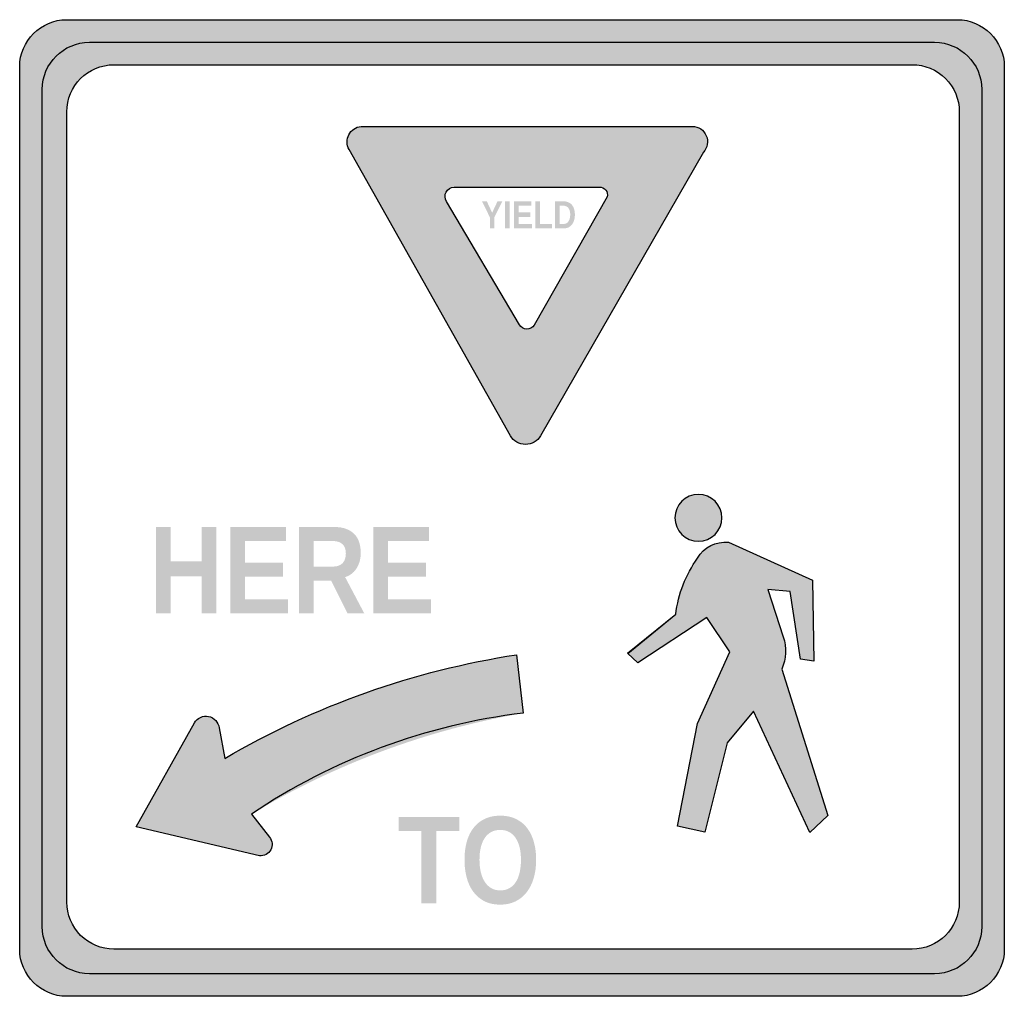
# Model space of a CAD drawing. Header units: inches. Extents: x -18 to 18, y -17.9 to 17.9.
import ezdxf

# ---------------------------------------------------------------- set-up
doc = ezdxf.new("R2010")
doc.units = ezdxf.units.IN
doc.header["$MEASUREMENT"] = 0

msp = doc.modelspace()

# ---------------------------------------------------------------- hatches: boundary and pattern name
h = msp.add_hatch(color=7)
edge = h.paths.add_edge_path()
edge.add_spline(control_points=[(-18, 16.129), (-18, 17.08), (-17.229, 17.851), (-16.278, 17.851)], knot_values=[0, 0, 0, 0, 1, 1, 1, 1], degree=3, periodic=0)
edge.add_line((-16.278, 17.851), (16.278, 17.851))
edge.add_spline(control_points=[(16.278, 17.851), (17.229, 17.851), (18, 17.08), (18, 16.129)], knot_values=[0, 0, 0, 0, 1, 1, 1, 1], degree=3, periodic=0)
edge.add_line((18, 16.129), (18, -16.129))
edge.add_spline(control_points=[(18, -16.129), (18, -17.08), (17.229, -17.851), (16.278, -17.851)], knot_values=[0, 0, 0, 0, 1, 1, 1, 1], degree=3, periodic=0)
edge.add_line((16.278, -17.851), (-16.278, -17.851))
edge.add_spline(control_points=[(-16.278, -17.851), (-17.229, -17.851), (-18, -17.08), (-18, -16.129)], knot_values=[0, 0, 0, 0, 1, 1, 1, 1], degree=3, periodic=0)
edge.add_line((-18, -16.129), (-18, 16.129))
edge = h.paths.add_edge_path(flags=0)
edge.add_spline(control_points=[(-16.278, 14.483), (-16.278, 15.434), (-15.506, 16.205), (-14.555, 16.205)], knot_values=[0, 0, 0, 0, 1, 1, 1, 1], degree=3, periodic=0)
edge.add_line((-14.555, 16.205), (14.631, 16.205))
edge.add_spline(control_points=[(14.631, 16.205), (15.088, 16.205), (15.526, 16.024), (15.849, 15.701), (16.172, 15.378), (16.354, 14.939), (16.354, 14.483)], knot_values=[0, 0, 0, 0, 1, 1, 1, 2, 2, 2, 2], degree=3, periodic=0)
edge.add_line((16.354, 14.483), (16.354, -14.407))
edge.add_spline(control_points=[(16.354, -14.407), (16.354, -15.358), (15.583, -16.129), (14.631, -16.129)], knot_values=[0, 0, 0, 0, 1, 1, 1, 1], degree=3, periodic=0)
edge.add_line((14.631, -16.129), (-14.555, -16.129))
edge.add_spline(control_points=[(-14.555, -16.129), (-15.012, -16.129), (-15.45, -15.948), (-15.773, -15.625), (-16.096, -15.302), (-16.278, -14.863), (-16.278, -14.407)], knot_values=[0, 0, 0, 0, 1, 1, 1, 2, 2, 2, 2], degree=3, periodic=0)
edge.add_line((-16.278, -14.407), (-16.278, 14.483))
h = msp.add_hatch(color=7)
edge = h.paths.add_edge_path()
edge.add_line((15.451, 17.025), (-15.451, 17.025))
edge.add_spline(control_points=[(-15.451, 17.025), (-15.908, 17.025), (-16.346, 16.843), (-16.669, 16.52), (-16.992, 16.197), (-17.174, 15.759), (-17.174, 15.303)], knot_values=[0, 0, 0, 0, 1, 1, 1, 2, 2, 2, 2], degree=3, periodic=0)
edge.add_line((-17.174, 15.303), (-17.174, -15.303))
edge.add_spline(control_points=[(-17.174, -15.303), (-17.174, -16.254), (-16.402, -17.025), (-15.451, -17.025)], knot_values=[0, 0, 0, 0, 1, 1, 1, 1], degree=3, periodic=0)
edge.add_line((-15.451, -17.025), (15.451, -17.025))
edge.add_spline(control_points=[(15.451, -17.025), (16.402, -17.025), (17.174, -16.254), (17.174, -15.303)], knot_values=[0, 0, 0, 0, 1, 1, 1, 1], degree=3, periodic=0)
edge.add_line((17.174, -15.303), (17.174, 15.303))
edge.add_spline(control_points=[(17.174, 15.303), (17.174, 15.759), (16.992, 16.197), (16.669, 16.52), (16.346, 16.843), (15.908, 17.025), (15.451, 17.025)], knot_values=[0, 0, 0, 0, 1, 1, 1, 2, 2, 2, 2], degree=3, periodic=0)
edge = h.paths.add_edge_path(flags=0)
edge.add_spline(control_points=[(14.631, 16.205), (15.088, 16.205), (15.526, 16.024), (15.849, 15.701), (16.172, 15.378), (16.354, 14.939), (16.354, 14.483)], knot_values=[0, 0, 0, 0, 1, 1, 1, 2, 2, 2, 2], degree=3, periodic=0)
edge.add_line((16.354, 14.483), (16.354, -14.407))
edge.add_spline(control_points=[(16.354, -14.407), (16.354, -15.358), (15.583, -16.129), (14.631, -16.129)], knot_values=[0, 0, 0, 0, 1, 1, 1, 1], degree=3, periodic=0)
edge.add_line((14.631, -16.129), (-14.555, -16.129))
edge.add_spline(control_points=[(-14.555, -16.129), (-15.012, -16.129), (-15.45, -15.948), (-15.773, -15.625), (-16.096, -15.302), (-16.278, -14.863), (-16.278, -14.407)], knot_values=[0, 0, 0, 0, 1, 1, 1, 2, 2, 2, 2], degree=3, periodic=0)
edge.add_line((-16.278, -14.407), (-16.278, 14.483))
edge.add_spline(control_points=[(-16.278, 14.483), (-16.278, 15.434), (-15.506, 16.205), (-14.555, 16.205)], knot_values=[0, 0, 0, 0, 1, 1, 1, 1], degree=3, periodic=0)
edge.add_line((-14.555, 16.205), (14.631, 16.205))
h = msp.add_hatch(color=7)
edge = h.paths.add_edge_path()
edge.add_spline(control_points=[(-5.52, 13.95), (-5.711, 13.931), (-5.879, 13.817), (-5.967, 13.647), (-6.056, 13.477), (-6.052, 13.274), (-5.958, 13.107)], knot_values=[0, 0, 0, 0, 1, 1, 1, 2, 2, 2, 2], degree=3, periodic=0)
edge.add_line((-5.958, 13.107), (-0.055, 2.64))
edge.add_spline(control_points=[(-0.055, 2.64), (0.058, 2.444), (0.267, 2.323), (0.494, 2.323), (0.72, 2.323), (0.929, 2.444), (1.042, 2.64)], knot_values=[0, 0, 0, 0, 1, 1, 1, 2, 2, 2, 2], degree=3, periodic=0)
edge.add_line((1.042, 2.64), (6.996, 13.006))
edge.add_spline(control_points=[(6.996, 13.006), (7.15, 13.168), (7.193, 13.406), (7.105, 13.611), (7.017, 13.816), (6.815, 13.95), (6.591, 13.95)], knot_values=[0, 0, 0, 0, 1, 1, 1, 2, 2, 2, 2], degree=3, periodic=0)
edge.add_line((6.591, 13.95), (-5.52, 13.95))
edge = h.paths.add_edge_path(flags=0)
edge.add_spline(control_points=[(3.199, 11.735), (3.289, 11.735), (3.373, 11.694), (3.428, 11.623), (3.483, 11.553), (3.501, 11.461), (3.479, 11.374)], knot_values=[0, 0, 0, 0, 1, 1, 1, 2, 2, 2, 2], degree=3, periodic=0)
edge.add_line((3.479, 11.374), (0.808, 6.689))
edge.add_spline(control_points=[(0.808, 6.689), (0.756, 6.597), (0.66, 6.539), (0.555, 6.535), (0.449, 6.531), (0.349, 6.582), (0.29, 6.669)], knot_values=[0, 0, 0, 0, 1, 1, 1, 2, 2, 2, 2], degree=3, periodic=0)
edge.add_line((0.29, 6.669), (-2.399, 11.211))
edge.add_spline(control_points=[(-2.399, 11.211), (-2.461, 11.316), (-2.464, 11.445), (-2.407, 11.552), (-2.35, 11.659), (-2.241, 11.729), (-2.119, 11.735)], knot_values=[0, 0, 0, 0, 1, 1, 1, 2, 2, 2, 2], degree=3, periodic=0)
edge.add_line((-2.119, 11.735), (3.199, 11.735))
for points in [[(-0.641, 10.63), (-0.641, 10.224), (-0.81, 10.224), (-0.81, 10.63), (-1.098, 11.212), (-0.92, 11.212), (-0.726, 10.794), (-0.529, 11.212), (-0.352, 11.212), (-0.641, 10.63)], [(-0.254, 10.224), (-0.254, 11.212), (-0.084, 11.212), (-0.084, 10.224), (-0.254, 10.224)], [(0.073, 10.224), (0.073, 11.212), (0.71, 11.212), (0.71, 11.052), (0.243, 11.052), (0.243, 10.804), (0.675, 10.804), (0.675, 10.644), (0.243, 10.644), (0.243, 10.384), (0.733, 10.384), (0.733, 10.224), (0.073, 10.224)], [(0.858, 10.224), (0.858, 11.212), (1.028, 11.212), (1.028, 10.384), (1.462, 10.384), (1.462, 10.224), (0.858, 10.224)], [(-11.35, -3.854), (-11.35, -2.499), (-12.478, -2.499), (-12.478, -3.854), (-13.021, -3.854), (-13.021, -0.694), (-12.478, -0.694), (-12.478, -1.952), (-11.35, -1.952), (-11.35, -0.694), (-10.808, -0.694), (-10.808, -3.854), (-11.35, -3.854)], [(-10.303, -3.854), (-10.303, -0.694), (-8.264, -0.694), (-8.264, -1.205), (-9.76, -1.205), (-9.76, -1.999), (-8.376, -1.999), (-8.376, -2.51), (-9.76, -2.51), (-9.76, -3.342), (-8.19, -3.342), (-8.19, -3.854), (-10.303, -3.854)], [(-5.073, -3.854), (-5.073, -0.694), (-3.034, -0.694), (-3.034, -1.205), (-4.53, -1.205), (-4.53, -1.999), (-3.146, -1.999), (-3.146, -2.51), (-4.53, -2.51), (-4.53, -3.342), (-2.96, -3.342), (-2.96, -3.854), (-5.073, -3.854)], [(-2.77, -11.807), (-2.77, -14.455), (-3.313, -14.455), (-3.313, -11.807), (-4.149, -11.807), (-4.149, -11.295), (-1.931, -11.295), (-1.931, -11.807), (-2.77, -11.807)]]:
    msp.add_hatch(color=7).paths.add_polyline_path(points)
h = msp.add_hatch(color=7)
edge = h.paths.add_edge_path()
edge.add_spline(control_points=[(2.299, 10.726), (2.299, 10.643), (2.289, 10.571), (2.268, 10.509), (2.248, 10.446), (2.22, 10.394), (2.185, 10.352), (2.15, 10.31), (2.108, 10.278), (2.06, 10.257), (2.012, 10.235), (1.96, 10.224), (1.904, 10.224)], knot_values=[0, 0, 0, 0, 1, 1, 1, 2, 2, 2, 3, 3, 3, 4, 4, 4, 4], degree=3, periodic=0)
edge.add_line((1.904, 10.224), (1.577, 10.224))
edge.add_line((1.577, 10.224), (1.577, 11.212))
edge.add_line((1.577, 11.212), (1.87, 11.212))
edge.add_spline(control_points=[(1.87, 11.212), (1.933, 11.212), (1.99, 11.202), (2.043, 11.183), (2.095, 11.164), (2.141, 11.135), (2.178, 11.095), (2.216, 11.055), (2.246, 11.005), (2.267, 10.944), (2.288, 10.882), (2.299, 10.81), (2.299, 10.726)], knot_values=[0, 0, 0, 0, 1, 1, 1, 2, 2, 2, 3, 3, 3, 4, 4, 4, 4], degree=3, periodic=0)
edge = h.paths.add_edge_path(flags=0)
edge.add_spline(control_points=[(2.128, 10.726), (2.128, 10.783), (2.121, 10.832), (2.109, 10.873), (2.096, 10.915), (2.078, 10.948), (2.055, 10.975), (2.032, 11.001), (2.005, 11.021), (1.973, 11.033), (1.941, 11.046), (1.905, 11.052), (1.866, 11.052)], knot_values=[0, 0, 0, 0, 1, 1, 1, 2, 2, 2, 3, 3, 3, 4, 4, 4, 4], degree=3, periodic=0)
edge.add_line((1.866, 11.052), (1.747, 11.052))
edge.add_line((1.747, 11.052), (1.747, 10.384))
edge.add_line((1.747, 10.384), (1.89, 10.384))
edge.add_spline(control_points=[(1.89, 10.384), (1.924, 10.384), (1.956, 10.391), (1.985, 10.406), (2.014, 10.42), (2.039, 10.442), (2.06, 10.471), (2.082, 10.5), (2.098, 10.535), (2.11, 10.578), (2.122, 10.62), (2.128, 10.669), (2.128, 10.726)], knot_values=[0, 0, 0, 0, 1, 1, 1, 2, 2, 2, 3, 3, 3, 4, 4, 4, 4], degree=3, periodic=0)
h = msp.add_hatch(color=7)
edge = h.paths.add_edge_path()
edge.add_spline(control_points=[(7.675, -0.36), (7.675, 0.114), (7.291, 0.498), (6.817, 0.498), (6.343, 0.498), (5.959, 0.114), (5.959, -0.36), (5.959, -0.834), (6.343, -1.218), (6.817, -1.218), (7.291, -1.218), (7.675, -0.834), (7.675, -0.36)], knot_values=[0, 0, 0, 0, 1, 1, 1, 2, 2, 2, 3, 3, 3, 4, 4, 4, 4], degree=3, periodic=0)
h = msp.add_hatch(color=7)
edge = h.paths.add_edge_path()
edge.add_line((-6.01, -3.854), (-6.611, -2.654))
edge.add_line((-6.611, -2.654), (-7.248, -2.654))
edge.add_line((-7.248, -2.654), (-7.248, -3.854))
edge.add_line((-7.248, -3.854), (-7.791, -3.854))
edge.add_line((-7.791, -3.854), (-7.791, -0.694))
edge.add_line((-7.791, -0.694), (-6.497, -0.694))
edge.add_spline(control_points=[(-6.497, -0.694), (-6.335, -0.694), (-6.194, -0.716), (-6.073, -0.76), (-5.952, -0.804), (-5.851, -0.867), (-5.77, -0.948), (-5.689, -1.03), (-5.629, -1.128), (-5.59, -1.244), (-5.55, -1.36), (-5.53, -1.491), (-5.53, -1.636), (-5.53, -1.754), (-5.544, -1.862), (-5.573, -1.96), (-5.601, -2.058), (-5.641, -2.145), (-5.692, -2.221), (-5.742, -2.297), (-5.803, -2.361), (-5.873, -2.413), (-5.944, -2.464), (-6.02, -2.502), (-6.102, -2.526)], knot_values=[0, 0, 0, 0, 1, 1, 1, 2, 2, 2, 3, 3, 3, 4, 4, 4, 5, 5, 5, 6, 6, 6, 7, 7, 7, 8, 8, 8, 8], degree=3, periodic=0)
edge.add_line((-6.102, -2.526), (-5.4, -3.854))
edge.add_line((-5.4, -3.854), (-6.01, -3.854))
edge = h.paths.add_edge_path(flags=0)
edge.add_spline(control_points=[(-6.075, -1.663), (-6.075, -1.509), (-6.117, -1.394), (-6.2, -1.319), (-6.283, -1.245), (-6.4, -1.207), (-6.553, -1.207)], knot_values=[0, 0, 0, 0, 1, 1, 1, 2, 2, 2, 2], degree=3, periodic=0)
edge.add_line((-6.553, -1.207), (-7.248, -1.207))
edge.add_line((-7.248, -1.207), (-7.248, -2.14))
edge.add_line((-7.248, -2.14), (-6.539, -2.14))
edge.add_spline(control_points=[(-6.539, -2.14), (-6.459, -2.14), (-6.389, -2.129), (-6.331, -2.106), (-6.273, -2.082), (-6.225, -2.049), (-6.187, -2.007), (-6.15, -1.964), (-6.122, -1.914), (-6.103, -1.855), (-6.085, -1.797), (-6.075, -1.733), (-6.075, -1.663)], knot_values=[0, 0, 0, 0, 1, 1, 1, 2, 2, 2, 3, 3, 3, 4, 4, 4, 4], degree=3, periodic=0)
h = msp.add_hatch(color=7)
edge = h.paths.add_edge_path()
edge.add_spline(control_points=[(6.784, -1.834), (6.353, -2.44), (6.079, -3.145), (5.989, -3.884)], knot_values=[0, 0, 0, 0, 1, 1, 1, 1], degree=3, periodic=0)
edge.add_line((5.989, -3.884), (4.23, -5.322))
edge.add_line((4.23, -5.322), (4.599, -5.662))
edge.add_line((4.599, -5.662), (7.128, -4.009))
edge.add_line((7.128, -4.009), (7.96, -5.255))
edge.add_line((7.96, -5.255), (6.783, -7.881))
edge.add_line((6.783, -7.881), (6.048, -11.636))
edge.add_line((6.048, -11.636), (7.052, -11.851))
edge.add_line((7.052, -11.851), (7.872, -8.588))
edge.add_line((7.872, -8.588), (8.828, -7.426))
edge.add_line((8.828, -7.426), (10.89, -11.859))
edge.add_line((10.89, -11.859), (11.543, -11.246))
edge.add_line((11.543, -11.246), (9.867, -5.892))
edge.add_spline(control_points=[(9.867, -5.892), (10.027, -5.518), (10.046, -5.097), (9.919, -4.71)], knot_values=[0, 0, 0, 0, 1, 1, 1, 1], degree=3, periodic=0)
edge.add_line((9.919, -4.71), (9.352, -2.982))
edge.add_line((9.352, -2.982), (10.168, -3.05))
edge.add_line((10.168, -3.05), (10.553, -5.53))
edge.add_line((10.553, -5.53), (11.033, -5.596))
edge.add_line((11.033, -5.596), (10.992, -2.638))
edge.add_line((10.992, -2.638), (7.918, -1.253))
edge.add_spline(control_points=[(7.918, -1.253), (7.459, -1.207), (7.016, -1.434), (6.784, -1.834)], knot_values=[0, 0, 0, 0, 1, 1, 1, 1], degree=3, periodic=0)
h = msp.add_hatch(color=7)
edge = h.paths.add_edge_path()
edge.add_spline(control_points=[(-9.23, -12.717), (-9.062, -12.732), (-8.901, -12.645), (-8.821, -12.497), (-8.741, -12.348), (-8.757, -12.166), (-8.862, -12.033)], knot_values=[0, 0, 0, 0, 1, 1, 1, 2, 2, 2, 2], degree=3, periodic=0)
edge.add_line((-8.862, -12.033), (-9.528, -11.193))
edge.add_spline(control_points=[(-9.528, -11.193), (-6.473, -9.358), (-3.105, -8.106), (0.407, -7.5)], knot_values=[0, 0, 0, 0, 1, 1, 1, 1], degree=3, periodic=0)
edge.add_line((0.407, -7.5), (0.169, -5.366))
edge.add_spline(control_points=[(0.169, -5.366), (-3.593, -5.958), (-7.212, -7.243), (-10.504, -9.157)], knot_values=[0, 0, 0, 0, 1, 1, 1, 1], degree=3, periodic=0)
edge.add_line((-10.504, -9.157), (-10.709, -8.036))
edge.add_spline(control_points=[(-10.709, -8.036), (-10.733, -7.828), (-10.889, -7.66), (-11.095, -7.619), (-11.3, -7.578), (-11.509, -7.674), (-11.611, -7.856)], knot_values=[0, 0, 0, 0, 1, 1, 1, 2, 2, 2, 2], degree=3, periodic=0)
edge.add_line((-11.611, -7.856), (-13.744, -11.659))
edge.add_line((-13.744, -11.659), (-9.23, -12.717))
h = msp.add_hatch(color=7)
edge = h.paths.add_edge_path()
edge.add_spline(control_points=[(0.882, -12.861), (0.882, -13.107), (0.852, -13.332), (0.792, -13.534), (0.732, -13.735), (0.646, -13.908), (0.533, -14.052), (0.42, -14.195), (0.282, -14.306), (0.12, -14.384), (-0.042, -14.461), (-0.226, -14.5), (-0.431, -14.5), (-0.647, -14.5), (-0.837, -14.46), (-1, -14.378), (-1.163, -14.297), (-1.299, -14.183), (-1.408, -14.037), (-1.518, -13.891), (-1.599, -13.718), (-1.654, -13.518), (-1.709, -13.318), (-1.736, -13.099), (-1.736, -12.861), (-1.736, -12.614), (-1.707, -12.391), (-1.651, -12.192), (-1.594, -11.994), (-1.51, -11.824), (-1.398, -11.684), (-1.287, -11.545), (-1.15, -11.437), (-0.988, -11.361), (-0.826, -11.286), (-0.639, -11.248), (-0.428, -11.248), (-0.217, -11.248), (-0.031, -11.286), (0.132, -11.363), (0.295, -11.439), (0.432, -11.547), (0.543, -11.688), (0.654, -11.828), (0.738, -11.998), (0.795, -12.196), (0.853, -12.394), (0.882, -12.616), (0.882, -12.861)], knot_values=[0, 0, 0, 0, 1, 1, 1, 2, 2, 2, 3, 3, 3, 4, 4, 4, 5, 5, 5, 6, 6, 6, 7, 7, 7, 8, 8, 8, 9, 9, 9, 10, 10, 10, 11, 11, 11, 12, 12, 12, 13, 13, 13, 14, 14, 14, 15, 15, 15, 16, 16, 16, 16], degree=3, periodic=0)
edge = h.paths.add_edge_path(flags=0)
edge.add_spline(control_points=[(0.328, -12.861), (0.328, -12.695), (0.311, -12.545), (0.279, -12.411), (0.247, -12.277), (0.199, -12.163), (0.136, -12.067), (0.072, -11.971), (-0.007, -11.897), (-0.101, -11.846), (-0.195, -11.794), (-0.304, -11.769), (-0.428, -11.769), (-0.555, -11.769), (-0.666, -11.794), (-0.76, -11.846), (-0.854, -11.897), (-0.934, -11.971), (-0.998, -12.067), (-1.062, -12.163), (-1.11, -12.277), (-1.141, -12.411), (-1.173, -12.545), (-1.189, -12.695), (-1.189, -12.861), (-1.189, -13.025), (-1.173, -13.176), (-1.14, -13.313), (-1.108, -13.45), (-1.06, -13.567), (-0.997, -13.666), (-0.933, -13.765), (-0.854, -13.842), (-0.759, -13.897), (-0.664, -13.952), (-0.555, -13.98), (-0.431, -13.98), (-0.297, -13.98), (-0.183, -13.952), (-0.088, -13.896), (0.006, -13.84), (0.085, -13.762), (0.147, -13.663), (0.209, -13.563), (0.255, -13.445), (0.284, -13.308), (0.313, -13.171), (0.328, -13.022), (0.328, -12.861)], knot_values=[0, 0, 0, 0, 1, 1, 1, 2, 2, 2, 3, 3, 3, 4, 4, 4, 5, 5, 5, 6, 6, 6, 7, 7, 7, 8, 8, 8, 9, 9, 9, 10, 10, 10, 11, 11, 11, 12, 12, 12, 13, 13, 13, 14, 14, 14, 15, 15, 15, 16, 16, 16, 16], degree=3, periodic=0)

# ---------------------------------------------------------------- linework, layer by layer
at = {"color": 7}
for points in [[(-16.278, 17.851), (16.278, 17.851)], [(-15.451, 17.025), (15.451, 17.025)], [(-14.555, 16.205), (14.631, 16.205)], [(-18, -16.129), (-18, 16.129)], [(18, 16.129), (18, -16.129)], [(-17.174, -15.303), (-17.174, 15.303)], [(17.174, 15.303), (17.174, -15.303)], [(-16.278, -14.407), (-16.278, 14.483)], [(16.354, 14.483), (16.354, -14.407)], [(-5.52, 13.95), (6.591, 13.95)], [(-0.055, 2.64), (-5.958, 13.107)], [(6.996, 13.006), (1.042, 2.64)], [(-2.119, 11.735), (3.199, 11.735)], [(0.272, 6.701), (-2.399, 11.211)], [(3.479, 11.374), (0.808, 6.689)], [(7.918, -1.253), (10.992, -2.638), (11.033, -5.596), (10.553, -5.53), (10.168, -3.05), (9.352, -2.982), (9.919, -4.71)], [(9.867, -5.892), (11.543, -11.246), (10.89, -11.859), (8.828, -7.426), (7.872, -8.588), (7.052, -11.851), (6.048, -11.636), (6.783, -7.881), (7.96, -5.255), (7.128, -4.009), (4.599, -5.662), (4.22, -5.313), (5.989, -3.884)], [(4.233, -5.319), (5.989, -3.884)], [(0.169, -5.366), (0.407, -7.5)], [(-9.23, -12.717), (-13.744, -11.659), (-11.611, -7.856)], [(-10.709, -8.036), (-10.504, -9.157)], [(-9.528, -11.193), (-8.862, -12.033)], [(14.631, -16.129), (-14.555, -16.129)], [(15.451, -17.025), (-15.451, -17.025)], [(16.278, -17.851), (-16.278, -17.851)]]:
    msp.add_lwpolyline(points, dxfattribs=at)
for points in [[(-18, 16.129), (-18, 17.08), (-17.229, 17.851), (-16.278, 17.851)], [(16.278, 17.851), (17.229, 17.851), (18, 17.08), (18, 16.129)], [(-17.174, 15.303), (-17.174, 16.254), (-16.402, 17.025), (-15.451, 17.025)], [(15.451, 17.025), (16.402, 17.025), (17.174, 16.254), (17.174, 15.303)], [(-16.278, 14.483), (-16.278, 15.434), (-15.506, 16.205), (-14.555, 16.205)], [(6.784, -1.834), (7.016, -1.434), (7.459, -1.207), (7.918, -1.253)], [(5.989, -3.884), (6.079, -3.145), (6.353, -2.44), (6.784, -1.834)], [(9.919, -4.71), (10.046, -5.097), (10.027, -5.518), (9.867, -5.892)], [(-10.504, -9.157), (-7.219, -7.229), (-3.596, -5.942), (0.169, -5.366)], [(0.407, -7.5), (-3.151, -7.925), (-6.557, -9.191), (-9.528, -11.193)], [(16.354, -14.407), (16.354, -15.358), (15.583, -16.129), (14.631, -16.129)], [(-15.451, -17.025), (-16.402, -17.025), (-17.174, -16.254), (-17.174, -15.303)], [(17.174, -15.303), (17.174, -16.254), (16.402, -17.025), (15.451, -17.025)], [(-16.278, -17.851), (-17.229, -17.851), (-18, -17.08), (-18, -16.129)], [(18, -16.129), (18, -17.08), (17.229, -17.851), (16.278, -17.851)]]:
    msp.add_open_spline(points, degree=3, dxfattribs=at)
for points, knots in [([(14.631, 16.205), (15.088, 16.205), (15.526, 16.024), (15.849, 15.701), (16.172, 15.378), (16.354, 14.939), (16.354, 14.483)], [0, 0, 0, 0, 1, 1, 1, 2, 2, 2, 2]), ([(-5.958, 13.107), (-6.052, 13.274), (-6.056, 13.477), (-5.967, 13.647), (-5.879, 13.817), (-5.711, 13.931), (-5.52, 13.95)], [0, 0, 0, 0, 1, 1, 1, 2, 2, 2, 2]), ([(6.591, 13.95), (6.815, 13.95), (7.017, 13.816), (7.105, 13.611), (7.193, 13.406), (7.15, 13.168), (6.996, 13.006)], [0, 0, 0, 0, 1, 1, 1, 2, 2, 2, 2]), ([(-2.399, 11.211), (-2.461, 11.316), (-2.464, 11.445), (-2.407, 11.552), (-2.35, 11.659), (-2.241, 11.729), (-2.119, 11.735)], [0, 0, 0, 0, 1, 1, 1, 2, 2, 2, 2]), ([(3.199, 11.735), (3.289, 11.735), (3.373, 11.694), (3.428, 11.623), (3.483, 11.553), (3.501, 11.461), (3.479, 11.374)], [0, 0, 0, 0, 1, 1, 1, 2, 2, 2, 2]), ([(0.808, 6.689), (0.753, 6.592), (0.648, 6.533), (0.536, 6.535), (0.425, 6.537), (0.323, 6.601), (0.272, 6.701)], [0, 0, 0, 0, 1, 1, 1, 2, 2, 2, 2]), ([(1.042, 2.64), (0.929, 2.444), (0.72, 2.323), (0.494, 2.323), (0.267, 2.323), (0.058, 2.444), (-0.055, 2.64)], [0, 0, 0, 0, 1, 1, 1, 2, 2, 2, 2]), ([(7.675, -0.36), (7.675, -0.834), (7.291, -1.218), (6.817, -1.218), (6.343, -1.218), (5.959, -0.834), (5.959, -0.36), (5.959, 0.114), (6.343, 0.498), (6.817, 0.498), (7.291, 0.498), (7.675, 0.114), (7.675, -0.36)], [0, 0, 0, 0, 1, 1, 1, 2, 2, 2, 3, 3, 3, 4, 4, 4, 4]), ([(-11.611, -7.856), (-11.509, -7.674), (-11.3, -7.578), (-11.095, -7.619), (-10.889, -7.66), (-10.733, -7.828), (-10.709, -8.036)], [0, 0, 0, 0, 1, 1, 1, 2, 2, 2, 2]), ([(-8.862, -12.033), (-8.757, -12.166), (-8.741, -12.348), (-8.821, -12.497), (-8.901, -12.645), (-9.062, -12.732), (-9.23, -12.717)], [0, 0, 0, 0, 1, 1, 1, 2, 2, 2, 2]), ([(-14.555, -16.129), (-15.012, -16.129), (-15.45, -15.948), (-15.773, -15.625), (-16.096, -15.302), (-16.278, -14.863), (-16.278, -14.407)], [0, 0, 0, 0, 1, 1, 1, 2, 2, 2, 2])]:
    msp.add_open_spline(points, degree=3, knots=knots, dxfattribs=at)

doc.saveas('drawing.dxf')
